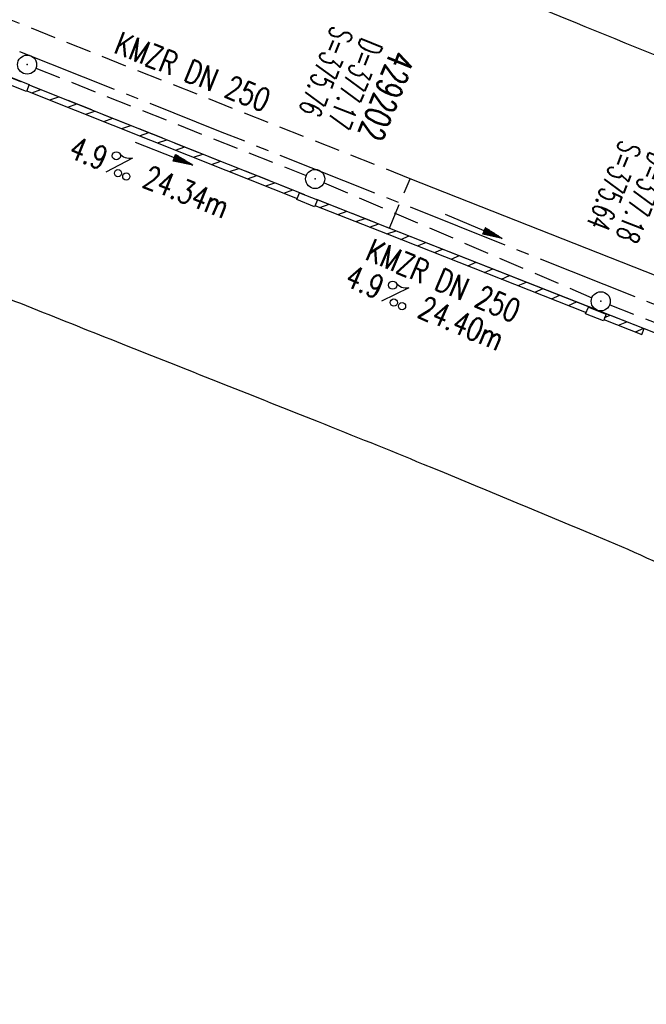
# Model space of a CAD drawing. Extents: x 450316 to 454644, y 428795 to 436505.
# Tile 9 of 256: x 453504 to 453553, y 429341 to 429418. Entities that reach past the tile are written whole.
import ezdxf
from ezdxf.enums import TextEntityAlignment as Align

# ---------------------------------------------------------------- set-up
doc = ezdxf.new("R2010")
doc.units = 0
doc.header["$LTSCALE"] = 2
doc.header["$MEASUREMENT"] = 0
doc.linetypes.add('ACHSE', pattern=[5.5, 4, -0.5, 0.5, -0.5])
doc.linetypes.add('GESTRICH-X2', pattern=[1.5, 1, -0.5])
doc.layers.get('0').update_dxf_attribs({"linetype": 'CONTINUOUS'})
for name, color, linetype in [('ACHSETOP', 1, 'ACHSE'), ('FBR', 8, 'CONTINUOUS'), ('KANAL', 7, 'GESTRICH-X2'), ('MS-UEBERFAHRT', 8, 'GESTRICH-X2'), ('PFEIL', 7, 'CONTINUOUS'), ('RINNE', 8, 'CONTINUOUS'), ('SCHACHTNR', 6, 'CONTINUOUS'), ('SCHSYMBOL', 7, 'CONTINUOUS'), ('TEXTO', 4, 'CONTINUOUS'), ('TEXTU', 4, 'CONTINUOUS')]:
    doc.layers.add(name, color=color, linetype=linetype)
doc.styles.add('ROMANS', font='romans.shx', dxfattribs={"width": 0.8})

# ---------------------------------------------------------------- blocks, each defined once
blk = doc.blocks.new('PROM')
blk.add_line((1.566, 1.817), (0.019, 0.015))
for centre, radius in [((0.317, 1.51), 0.317), ((0.943, 0.291), 0.283), ((1.645, 0.287), 0.283)]:
    blk.add_circle(centre, radius)
blk.add_arc((0.992, 2.682), 1.033, 239.14139, 303.35492)
blk = doc.blocks.new('PFEIL2')
at = {"color": 0}
for p, q in [((0.88, 0.002), (-2.401, -0.012)), ((0.881, -0.271), (0.879, 0.276)), ((0.879, 0.276), (2.429, 0.009)), ((0.911, 0.27), (0.879, 0.265)), ((0.965, 0.261), (0.879, 0.246)), ((1.019, 0.252), (0.879, 0.228)), ((1.073, 0.242), (0.879, 0.209)), ((1.127, 0.233), (0.879, 0.191)), ((1.181, 0.224), (0.879, 0.172)), ((1.235, 0.214), (0.879, 0.154)), ((1.289, 0.205), (0.879, 0.135)), ((1.343, 0.196), (0.879, 0.117)), ((1.397, 0.187), (0.879, 0.098)), ((1.451, 0.177), (0.879, 0.08)), ((1.505, 0.168), (0.879, 0.061)), ((1.559, 0.159), (0.88, 0.043)), ((1.613, 0.149), (0.88, 0.024)), ((1.668, 0.14), (0.88, 0.006)), ((1.722, 0.131), (0.88, -0.013)), ((1.776, 0.121), (0.88, -0.031)), ((1.83, 0.112), (0.88, -0.05)), ((1.884, 0.103), (0.88, -0.068)), ((1.938, 0.094), (0.88, -0.087)), ((1.992, 0.084), (0.88, -0.105)), ((2.046, 0.075), (0.88, -0.124)), ((2.1, 0.066), (0.88, -0.142)), ((2.154, 0.056), (0.88, -0.161)), ((2.208, 0.047), (0.88, -0.179)), ((2.262, 0.038), (0.881, -0.198)), ((2.316, 0.029), (0.881, -0.216)), ((2.37, 0.019), (0.881, -0.235)), ((2.424, 0.01), (0.881, -0.253)), ((2.429, 0.009), (0.881, -0.271))]:
    blk.add_line(p, q, dxfattribs=at)
blk = doc.blocks.new('GST')
at = {"color": 0}
blk.add_circle((0, 0), 0.75, dxfattribs=at)
blk.add_point((0, 0), dxfattribs=at)

msp = doc.modelspace()

# ---------------------------------------------------------------- linework, layer by layer
for points in [[(453503.583, 429413.607), (453504.979, 429413.05), (453504.763, 429412.509), (453503.367, 429413.065)], [(453526.211, 429404.56), (453527.607, 429404.003), (453527.391, 429403.462), (453525.995, 429404.018)], [(453548.884, 429395.583), (453550.28, 429395.027), (453550.064, 429394.485), (453548.668, 429395.042)]]:
    msp.add_lwpolyline(points, close=True)
at = {"layer": 'ACHSETOP', "flags": 128}
msp.add_lwpolyline([(452882.249, 430569.49), (452879.025, 430544.7), (452876.577, 430519.821), (452874.909, 430494.877), (452874.023, 430469.894), (452873.918, 430444.895), (452874.595, 430419.906), (452876.054, 430394.949), (452878.293, 430370.051), (452881.309, 430345.234), (452885.251, 430320.534), (452889.664, 430295.946), (452894.993, 430271.521), (452901.084, 430247.276), (452903.959, 430236.826), (452907.809, 430223.198), (452914.606, 430199.14), (452921.402, 430175.082), (452928.199, 430151.023), (452934.995, 430126.965), (452941.792, 430102.906), (452948.589, 430078.848), (452955.385, 430054.79), (452962.182, 430030.731), (452968.979, 430006.673), (452975.775, 429982.615), (452981.973, 429960.674), (452982.574, 429958.557), (452989.812, 429934.628), (452997.793, 429910.938), (453006.511, 429887.508), (453015.956, 429864.362), (453026.12, 429841.523), (453036.993, 429819.012), (453048.564, 429796.852), (453060.821, 429775.064), (453073.753, 429753.67), (453087.348, 429732.691), (453101.591, 429712.146), (453116.469, 429692.057), (453131.968, 429672.442), (453148.072, 429653.321), (453164.766, 429634.712), (453182.032, 429616.635), (453199.856, 429599.105), (453218.218, 429582.141), (453237.101, 429565.759), (453256.487, 429549.975), (453276.357, 429534.804), (453296.691, 429520.262), (453317.469, 429506.362), (453338.672, 429493.118), (453360.278, 429480.543), (453382.266, 429468.649), (453404.615, 429457.449), (453427.303, 429446.951), (453450.309, 429437.168), (453455.649, 429435.018), (453473.525, 429427.893), (453496.749, 429418.637), (453519.972, 429409.381), (453543.196, 429400.125), (453566.419, 429390.869), (453589.642, 429381.613), (453612.866, 429372.357), (453636.089, 429363.101), (453659.313, 429353.845), (453682.536, 429344.589), (453705.759, 429335.333), (453728.983, 429326.077), (453752.206, 429316.821), (453775.43, 429307.565), (453798.653, 429298.309), (453821.876, 429289.053), (453845.1, 429279.797), (453868.323, 429270.541), (453891.546, 429261.284), (453896.832, 429259.177), (453961.217, 429233.516, -0.000003), (453966.343, 429231.473, -0.000001), (453992.065, 429221.221, -0.003794), (454011.422, 429213.335, -0.001728), (454053.725, 429195.554, -0.007748), (454090.312, 429179.353, -0.005168), (454144.515, 429153.657, -0.006197), (454189.084, 429131.274, -0.006166), (454233.308, 429107.677, -0.005197), (454276.721, 429083.23, -0.005161), (454319.92, 429057.71, -0.004418), (454344.174, 429042.748, -0.003181), (454377.541, 429021.457, -0.001663), (454389.569, 429013.618)], format="xyb", dxfattribs=at)
at = {"layer": 'FBR', "flags": 128}
msp.add_lwpolyline([(453276.707, 431178.634, -0.000118), (453287.065, 431188.257, -0.000276), (453291.485, 431192.357, -0.000001), (453311.412, 431210.82, -0.000243), (453311.472, 431210.876, -0.000468), (453320.706, 431219.399, 0.000406), (453331.34, 431229.212, 0.000197), (453340.223, 431237.428, -0.00015), (453349.105, 431245.645, -0.000461), (453368.006, 431263.086, 0.000541), (453384.108, 431277.949, 0.000242), (453392.435, 431285.659, -0.000279)], format="xyb", dxfattribs=at)
at = {"layer": 'FBR'}
for points in [[(453599.766, 429401.338, -0.025911), (453595.072, 429402.098, -0.011563), (453581.436, 429405.37, -0.02196), (453574.386, 429407.571, -0.002911), (453564.547, 429411.188, -0.006857), (453560.401, 429412.805, -0.000574), (453547.836, 429417.922, 0.000774), (453538.514, 429421.713, 0.000115), (453518.033, 429430.001, 0.001293), (453516.209, 429430.733, 0.000512), (453513.111, 429431.963, 0.000074), (453491.614, 429440.473, 0.000233), (453480.872, 429444.718, -0.000193), (453467.9, 429449.842, -0.003151), (453458.16, 429453.765, -0.00248), (453445.844, 429458.888, -0.005278), (453437.612, 429462.463, -0.003104), (453423.719, 429468.775, -0.003675)], [(453420.62, 429429.949, 0.003018), (453430.457, 429425.696, 0.003156), (453439.913, 429421.745, 0.000837), (453452.696, 429416.524, 0.001273), (453461.121, 429413.124, 0.000084), (453476.707, 429406.884, 0.000201), (453483.193, 429404.291, 0.000052), (453491.245, 429401.077, 0.000029), (453505.633, 429395.337, 0.000463), (453512.72, 429392.518, -0.00022), (453527.662, 429386.582, -0.002727), (453535.909, 429383.249, -0.001713), (453548.99, 429377.828, -0.0119), (453556.895, 429374.297, -0.007797), (453568.736, 429368.437, -0.012708), (453571.48, 429366.936, -0.002273), (453586.559, 429358.091, -0.021286), (453590.853, 429355.293, -0.010218), (453599.409, 429348.914, -0.018739)]]:
    msp.add_lwpolyline(points, format="xyb", dxfattribs=at)
at = {"layer": 'FBR', "flags": 128}
msp.add_lwpolyline([(453533.263, 429401.785), (453553.269, 429393.894), (453615.086, 429369.167), (453637.507, 429360.263), (453676.248, 429344.817), (453690.15, 429339.315), (453691.631, 429343.194), (453691.094, 429343.517), (453666.949, 429353.231), (453653.42, 429358.592), (453588.678, 429384.426), (453567.552, 429392.708), (453555.188, 429397.642), (453534.888, 429405.661)], dxfattribs=at)
at = {"layer": 'KANAL'}
for p, q in [((453505.5, 429414.344), (453526.719, 429405.906)), ((453528.125, 429405.344), (453549.156, 429396.313)), ((453550.563, 429395.75), (453572.594, 429387.125))]:
    msp.add_line(p, q, dxfattribs=at)
at = {"layer": 'MS-UEBERFAHRT', "flags": 128}
for points in [[(453534.888, 429405.661), (453512.949, 429414.357), (453489.321, 429423.801), (453463.605, 429434.02), (453439.564, 429443.807), (453417.335, 429453.693), (453396.645, 429463.743)], [(453394.8, 429459.838), (453410.392, 429452.359), (453431.184, 429442.945), (453453.54, 429433.611), (453476.373, 429424.405), (453505.826, 429412.698), (453520.612, 429406.794), (453533.263, 429401.785)], [(453533.263, 429401.785), (453534.888, 429405.661)]]:
    msp.add_lwpolyline(points, dxfattribs=at)
at = {"layer": 'RINNE'}
for p, q in [((453505.181, 429412.417), (453505.898, 429412.669)), ((453506.593, 429411.853), (453507.31, 429412.105)), ((453508.005, 429411.29), (453508.722, 429411.542)), ((453509.416, 429410.726), (453510.133, 429410.978)), ((453510.828, 429410.162), (453511.545, 429410.415)), ((453512.239, 429409.599), (453512.956, 429409.851)), ((453513.651, 429409.035), (453514.368, 429409.287)), ((453515.063, 429408.471), (453515.78, 429408.724)), ((453516.474, 429407.908), (453517.191, 429408.16)), ((453517.886, 429407.344), (453518.603, 429407.596)), ((453519.297, 429406.781), (453520.014, 429407.033)), ((453520.71, 429406.217), (453521.429, 429406.47)), ((453522.128, 429405.656), (453522.847, 429405.909)), ((453523.546, 429405.095), (453524.265, 429405.348)), ((453524.964, 429404.533), (453525.683, 429404.786)), ((453527.8, 429403.41), (453528.519, 429403.663)), ((453529.218, 429402.849), (453529.937, 429403.102)), ((453530.636, 429402.288), (453531.355, 429402.54)), ((453531.708, 429401.863), (453532.428, 429402.116)), ((453533.067, 429401.325), (453533.787, 429401.578)), ((453534.156, 429400.895), (453534.805, 429401.177)), ((453535.472, 429400.376), (453536.12, 429400.658)), ((453536.787, 429399.857), (453537.436, 429400.139)), ((453538.103, 429399.339), (453538.751, 429399.62)), ((453539.418, 429398.82), (453540.067, 429399.101)), ((453540.734, 429398.301), (453541.383, 429398.582)), ((453542.05, 429397.782), (453542.698, 429398.063)), ((453543.365, 429397.263), (453544.014, 429397.545)), ((453544.681, 429396.744), (453545.329, 429397.026)), ((453545.996, 429396.225), (453546.645, 429396.507)), ((453547.312, 429395.706), (453547.96, 429395.988)), ((453548.627, 429395.187), (453548.722, 429395.229)), ((453550.153, 429394.76), (453550.592, 429394.95)), ((453551.259, 429394.149), (453551.907, 429394.431)), ((453552.574, 429393.631), (453553.223, 429393.912))]:
    msp.add_line(p, q, dxfattribs=at)
for points in [[(453504.986, 429413.032), (453505.826, 429412.698), (453520.612, 429406.794), (453526.198, 429404.582)], [(453504.801, 429412.568), (453505.641, 429412.234), (453520.427, 429406.329), (453526.012, 429404.118)], [(453527.595, 429404.029), (453533.263, 429401.785)], [(453527.41, 429403.565), (453533.079, 429401.32)], [(453533.263, 429401.785), (453549.444, 429395.403)], [(453533.079, 429401.32), (453548.696, 429395.16)], [(453549.727, 429395.291), (453553.269, 429393.894)], [(453550.094, 429394.609), (453553.086, 429393.429)]]:
    msp.add_lwpolyline(points, dxfattribs=at)
at = {"layer": 'SCHSYMBOL', "flags": 128}
msp.add_lwpolyline([(453553.086, 429393.429), (453553.269, 429393.894)], dxfattribs=at)

# ---------------------------------------------------------------- block references
at = {"rotation": 338.2695000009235}
for p in [(453504.814, 429414.621), (453527.431, 429405.639), (453549.855, 429396.03)]:
    msp.add_blockref('GST', p, dxfattribs=at)
at = {"layer": 'PFEIL'}
for p, rotation in [((453515.558, 429407.623), 338.3402), ((453539.887, 429401.902), 336.8042)]:
    msp.add_blockref('PFEIL2', p, dxfattribs=dict(at, rotation=rotation))
at = {"layer": 'TEXTU'}
for p, rotation in [((453510.966, 429406.174), 338.3402), ((453532.627, 429396.035), 336.8042)]:
    msp.add_blockref('PROM', p, dxfattribs=dict(at, rotation=rotation))

# ---------------------------------------------------------------- texts
at = {"layer": 'SCHACHTNR', "style": 'ROMANS'}
for s, height, width, p in [('S=375.76', 1.8, 0.6, (453528.77, 429417.747)), ('D=377.17', 1.8, 0.6, (453531.083, 429416.81)), ('429202', 2, 0.7, (453533.427, 429415.872)), ('S=375.64', 1.8, 0.6, (453551.397, 429408.771)), ('D=377.18', 1.8, 0.6, (453553.709, 429407.865))]:
    msp.add_text(s, height=height, rotation=248.2695, dxfattribs=dict(at, width=width)).set_placement(p)
at = {"layer": 'TEXTO', "style": 'ROMANS', "width": 0.75}
for rotation, p in [(338.3402, (453517.478, 429413.226)), (336.8042, (453537.144, 429396.838))]:
    msp.add_text('KMZR DN 250', height=1.8, rotation=rotation, dxfattribs=at).set_placement(p, align=Align.CENTER)
at = {"layer": 'TEXTU', "style": 'ROMANS', "width": 0.75}
for s, rotation, p in [('4.9', 338.3402, (453507.979, 429407.376)), ('24.34m', 338.3402, (453513.761, 429405.064)), ('4.9', 336.8042, (453529.652, 429397.312)), ('24.40m', 336.8042, (453535.371, 429394.843))]:
    msp.add_text(s, height=1.8, rotation=rotation, dxfattribs=at).set_placement(p)

doc.saveas('drawing.dxf')
